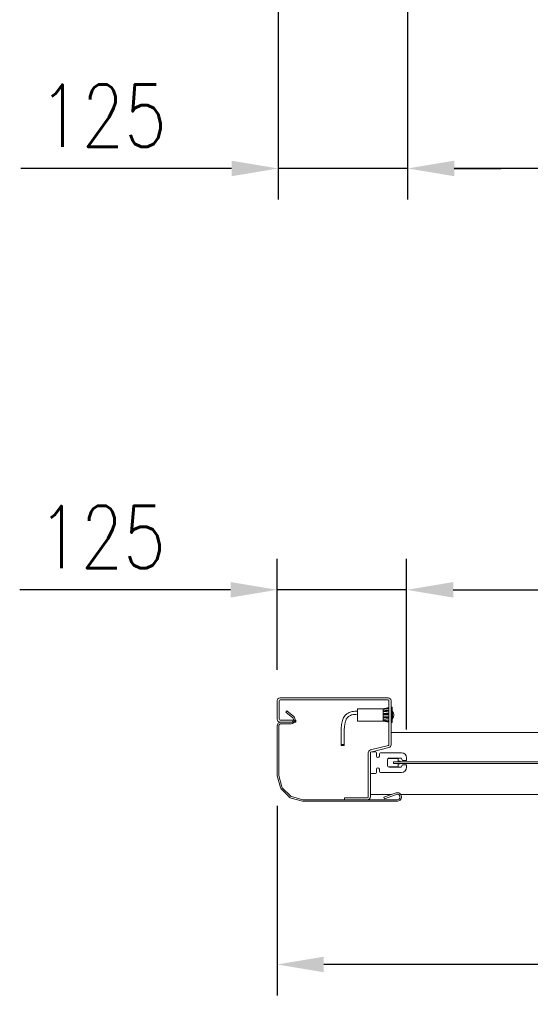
# Model space of a CAD drawing. Header units: millimetres. Extents: x 1545 to 17790, y 764 to 5765.
# Tile 2 of 5: x 2567 to 3060, y 1651 to 2603. Entities that reach past the tile are written whole.
import ezdxf

# ---------------------------------------------------------------- set-up
doc = ezdxf.new("R2010")
doc.units = ezdxf.units.MM
doc.header["$LTSCALE"] = 50
doc.header["$PDSIZE"] = -1
doc.styles.add('NYIP', font='romans.shx', dxfattribs={"width": 0.8})
doc.dimstyles.new('STANDARD35', dxfattribs={"dimscale": 35, "dimtxt": 2, "dimasz": 1.5, "dimexe": 1, "dimexo": 1, "dimgap": 0.7, "dimtad": 1, "dimdec": 0, "dimdsep": 46, "dimtxsty": 'NYIP', "dimcen": 0, "dimclrd": 1, "dimclre": 1, "dimclrt": 2, "dimadec": 0, "dimazin": 0, "dimtfac": 1, "dimtdec": 0, "dimtix": 1, "dimtmove": 0, "dimatfit": 3, "dimfxl": 0, "dimtvp": 1, "dimtolj": 1, "dimtzin": 0, "dimarcsym": 0})

# ---------------------------------------------------------------- blocks, each defined once
blk = doc.blocks.new('*D26')
at = {"color": 1, "lineweight": -2, "transparency": 16777216}
for p, q in [((2940.27, 1916.98), (2940.27, 2081.98)), ((4890.27, 1916.98), (4890.27, 2081.98)), ((2985.27, 2051.98), (4845.27, 2051.98))]:
    blk.add_line(p, q, dxfattribs=at)
at = {"color": 1, "transparency": 16777216}
for points in [[(2985.27, 2059.48), (2985.27, 2044.48), (2940.27, 2051.98)], [(4845.27, 2059.48), (4845.27, 2044.48), (4890.27, 2051.98)]]:
    blk.add_solid(points, dxfattribs=at)
at = {"layer": 'Defpoints', "color": 0, "transparency": 16777216}
for p in [(4890.27, 2051.98), (2940.27, 1886.98), (4890.27, 1886.98)]:
    blk.add_point(p, dxfattribs=at)
at = {"color": 2, "lineweight": 0, "transparency": 16777216, "insert": (3915.27, 2112.98), "char_height": 60, "attachment_point": 5, "style": 'NYIP'}
blk.add_mtext('\\A1;Clear opening width', dxfattribs=at)
blk = doc.blocks.new('*D28')
at = {"color": 1, "lineweight": -2, "transparency": 16777216}
for p, q in [((2815.27, 1974.81), (2815.27, 2081.98)), ((2940.27, 1916.98), (2940.27, 2081.98)), ((2770.27, 2051.98), (2566.7, 2051.98)), ((2940.27, 2051.98), (2815.27, 2051.98)), ((2985.27, 2051.98), (3030.27, 2051.98))]:
    blk.add_line(p, q, dxfattribs=at)
at = {"color": 1, "transparency": 16777216}
for points in [[(2770.27, 2059.48), (2770.27, 2044.48), (2815.27, 2051.98)], [(2985.27, 2059.48), (2985.27, 2044.48), (2940.27, 2051.98)]]:
    blk.add_solid(points, dxfattribs=at)
at = {"layer": 'Defpoints', "color": 0, "transparency": 16777216}
for p in [(2815.27, 2051.98), (2815.27, 1944.81), (2940.27, 1886.98)]:
    blk.add_point(p, dxfattribs=at)
at = {"color": 2, "lineweight": 0, "transparency": 16777216, "insert": (2645.98, 2102.98), "char_height": 60, "attachment_point": 5, "style": 'NYIP'}
blk.add_mtext('\\A1;125', dxfattribs=at)
blk = doc.blocks.new('*D29')
at = {"color": 1, "lineweight": -2, "transparency": 16777216}
for p, q in [((2815.27, 1843.12), (2815.27, 1659.93)), ((5015.27, 1843.12), (5015.27, 1659.93)), ((4970.27, 1689.93), (2860.27, 1689.93))]:
    blk.add_line(p, q, dxfattribs=at)
at = {"color": 1, "transparency": 16777216}
for points in [[(2860.27, 1697.43), (2860.27, 1682.43), (2815.27, 1689.93)], [(4970.27, 1697.43), (4970.27, 1682.43), (5015.27, 1689.93)]]:
    blk.add_solid(points, dxfattribs=at)
at = {"layer": 'Defpoints', "color": 0, "transparency": 16777216}
for p in [(2815.27, 1873.12), (5015.27, 1873.12), (2815.27, 1689.93)]:
    blk.add_point(p, dxfattribs=at)
at = {"color": 2, "lineweight": 0, "transparency": 16777216, "insert": (3915.27, 1740.93), "char_height": 60, "attachment_point": 5, "style": 'NYIP'}
blk.add_mtext('\\A1;Max width', dxfattribs=at)
blk = doc.blocks.new('*D38')
at = {"color": 1, "lineweight": -2, "transparency": 16777216}
for p, q in [((2941.27, 2622.91), (2941.27, 2429.15)), ((4891.27, 2622.91), (4891.27, 2429.15)), ((4846.27, 2459.15), (2986.27, 2459.15))]:
    blk.add_line(p, q, dxfattribs=at)
at = {"color": 1, "transparency": 16777216}
for points in [[(2986.27, 2466.65), (2986.27, 2451.65), (2941.27, 2459.15)], [(4846.27, 2466.65), (4846.27, 2451.65), (4891.27, 2459.15)]]:
    blk.add_solid(points, dxfattribs=at)
at = {"layer": 'Defpoints', "color": 0, "transparency": 16777216}
for p in [(2941.27, 2652.91), (4891.27, 2652.91), (2941.27, 2459.15)]:
    blk.add_point(p, dxfattribs=at)
at = {"color": 2, "lineweight": 0, "transparency": 16777216, "insert": (3916.27, 2520.15), "char_height": 60, "attachment_point": 5, "style": 'NYIP'}
blk.add_mtext('\\A1;Clear opening width', dxfattribs=at)
blk = doc.blocks.new('*D40')
at = {"color": 1, "lineweight": -2, "transparency": 16777216}
for p, q in [((2816.27, 2622.91), (2816.27, 2429.15)), ((2941.27, 2622.91), (2941.27, 2429.15)), ((2771.27, 2459.15), (2567.7, 2459.15)), ((2941.27, 2459.15), (2816.27, 2459.15)), ((2986.27, 2459.15), (3031.27, 2459.15))]:
    blk.add_line(p, q, dxfattribs=at)
at = {"color": 1, "transparency": 16777216}
for points in [[(2771.27, 2466.65), (2771.27, 2451.65), (2816.27, 2459.15)], [(2986.27, 2466.65), (2986.27, 2451.65), (2941.27, 2459.15)]]:
    blk.add_solid(points, dxfattribs=at)
at = {"layer": 'Defpoints', "color": 0, "transparency": 16777216}
for p in [(2816.27, 2652.91), (2941.27, 2652.91), (2816.27, 2459.15)]:
    blk.add_point(p, dxfattribs=at)
at = {"color": 2, "lineweight": 0, "transparency": 16777216, "insert": (2646.98, 2510.15), "char_height": 60, "attachment_point": 5, "style": 'NYIP'}
blk.add_mtext('\\A1;125', dxfattribs=at)

msp = doc.modelspace()

# ---------------------------------------------------------------- linework, layer by layer
at = {"color": 7, "lineweight": 5}
for p, q in [((2815.27, 1944.81), (2815.27, 1926.91)), ((2817.27, 1944.81), (2817.27, 1926.91)), ((2922.47, 1947.61), (2818.07, 1947.61)), ((2922.47, 1945.61), (2818.07, 1945.61)), ((2923.27, 1902.29), (2923.27, 1944.81)), ((2925.27, 1902.29), (2925.27, 1944.81)), ((2824.74, 1934.9), (2823.78, 1933.75)), ((2823.78, 1933.75), (2830.28, 1928.29)), ((2824.74, 1934.9), (2831.25, 1929.44)), ((2917.77, 1937.11), (2892.77, 1937.11)), ((2892.77, 1925.57), (2892.77, 1937.11)), ((2923.27, 1938.21), (2917.77, 1937.11)), ((2923.27, 1937.95), (2917.77, 1936.84)), ((2917.77, 1936.41), (2923.27, 1937.29)), ((2917.77, 1936.84), (2917.77, 1937.11)), ((2917.77, 1936.41), (2917.77, 1936.84)), ((2917.77, 1935.19), (2917.77, 1936.41)), ((2923.27, 1936.08), (2917.77, 1935.19)), ((2917.77, 1934.39), (2923.27, 1935.27)), ((2917.77, 1934.3), (2917.77, 1935.19)), ((2917.77, 1932.45), (2917.77, 1934.3)), ((2917.77, 1928.3), (2917.77, 1932.45)), ((2923.27, 1931.46), (2917.77, 1931.46)), ((2926.27, 1938.61), (2925.27, 1938.61)), ((2926.27, 1938.61), (2926.27, 1923.61)), ((2926.57, 1935.11), (2926.27, 1935.11)), ((2926.57, 1935.11), (2926.57, 1927.11)), ((2818.07, 1926.11), (2833.27, 1926.11)), ((2818.07, 1924.11), (2833.27, 1924.11)), ((2828.76, 1924.11), (2819.14, 1924.11)), ((2828.76, 1922.61), (2819.14, 1922.61)), ((2833.27, 1924.11), (2833.27, 1926.11)), ((2892.77, 1925.11), (2892.77, 1925.57)), ((2892.77, 1925.11), (2917.77, 1925.11)), ((2923.27, 1931.33), (2917.77, 1931.33)), ((2923.27, 1929.35), (2917.77, 1929.35)), ((2923.27, 1928.24), (2917.77, 1928.92)), ((2917.77, 1926.71), (2917.77, 1928.3)), ((2917.77, 1928.3), (2923.27, 1927.62)), ((2917.77, 1926.03), (2917.77, 1926.71)), ((2923.27, 1926.04), (2917.77, 1926.71)), ((2917.77, 1925.26), (2917.77, 1926.03)), ((2917.77, 1925.11), (2917.77, 1925.26)), ((2917.77, 1925.11), (2923.27, 1924.01)), ((2917.77, 1925.11), (2917.77, 1925.11)), ((2917.77, 1925.11), (2923.27, 1924.01)), ((2923.27, 1925.93), (2921.65, 1926.24)), ((2922.34, 1926.11), (2922.7, 1926.11)), ((2925.27, 1923.61), (2926.27, 1923.61)), ((2926.27, 1927.11), (2926.57, 1927.11)), ((2815.27, 1920.24), (2815.27, 1873.12)), ((2816.77, 1920.24), (2816.77, 1873.12)), ((4905.27, 1914.24), (2925.27, 1914.24)), ((2903.27, 1851.91), (2903.27, 1894.48)), ((2905.27, 1851.91), (2905.27, 1894.48)), ((2905.27, 1875.48), (2905.27, 1894.48)), ((2905.39, 1897.2), (2922.66, 1901.52)), ((2905.88, 1895.26), (2923.15, 1899.58)), ((2906.27, 1895.48), (2910.27, 1895.48)), ((2911.27, 1894.48), (2911.27, 1891.33)), ((2913.97, 1891.33), (2913.97, 1893.48)), ((2914.97, 1894.48), (2935.27, 1894.48)), ((2921.67, 1887.33), (2921.67, 1882.63)), ((2921.67, 1887.33), (2921.67, 1882.63)), ((2922.54, 1888.98), (2931.92, 1888.98)), ((2935.17, 1889.33), (2923.67, 1889.33)), ((2927.72, 1884.24), (2927.72, 1885.74)), ((2936.72, 1885.74), (2927.72, 1885.74)), ((2957.72, 1885.74), (2927.72, 1885.74)), ((2927.72, 1884.24), (2936.72, 1884.24)), ((2957.72, 1884.24), (2927.72, 1884.24)), ((2932.22, 1888.68), (2932.22, 1886.27)), ((2932.22, 1886.27), (2934.16, 1886.27)), ((2934.16, 1886.27), (2934.16, 1885.74)), ((2934.16, 1883.71), (2934.16, 1884.24)), ((2936.17, 1886.98), (2935.17, 1889.33)), ((2940.27, 1886.98), (2936.17, 1886.98)), ((4863.33, 1885.74), (2936.33, 1885.74)), ((4863.33, 1884.24), (2936.33, 1884.24)), ((2940.27, 1889.48), (2940.27, 1886.98)), ((2910.27, 1874.48), (2906.27, 1874.48)), ((2911.27, 1878.63), (2911.27, 1875.48)), ((2913.97, 1876.48), (2913.97, 1878.63)), ((2935.27, 1875.48), (2914.97, 1875.48)), ((2931.92, 1880.98), (2922.54, 1880.98)), ((2923.67, 1880.63), (2935.17, 1880.63)), ((2932.22, 1883.71), (2932.22, 1881.28)), ((2934.16, 1883.71), (2932.22, 1883.71)), ((2935.17, 1880.63), (2936.17, 1882.98)), ((2936.17, 1882.98), (2940.27, 1882.98)), ((2940.27, 1882.98), (2940.27, 1880.48)), ((2815.4, 1872.12), (2818.35, 1861.11)), ((2816.85, 1872.5), (2819.8, 1861.5)), ((2819.35, 1859.37), (2827.04, 1851.69)), ((2820.41, 1860.44), (2828.1, 1852.75)), ((2930.1, 1855.76), (2918.32, 1851.55)), ((2828.77, 1850.69), (2839.78, 1847.74)), ((2829.16, 1852.14), (2840.17, 1849.19)), ((2840.78, 1849.11), (2931.4, 1849.11)), ((2840.78, 1847.61), (2931.4, 1847.61)), ((2880.27, 1851.11), (2880.27, 1849.11)), ((2880.27, 1851.11), (2902.47, 1851.11)), ((2880.27, 1849.11), (2902.47, 1849.11)), ((2925.84, 1854.24), (2905.27, 1854.24)), ((2918.32, 1851.55), (2918.83, 1850.14)), ((2930.6, 1854.35), (2918.83, 1850.14)), ((2933.77, 1851.48), (2933.77, 1852.11)), ((4895.9, 1854.24), (2934.64, 1854.24)), ((2935.27, 1851.48), (2935.27, 1852.11))]:
    msp.add_line(p, q, dxfattribs=at)
at = {"color": 7, "lineweight": 5, "flags": 128}
msp.add_lwpolyline([(2877.11, 1902.04), (2877.22, 1902.26), (2877.55, 1902.45), (2878.04, 1902.59), (2878.61, 1902.64), (2879.18, 1902.61), (2879.67, 1902.49), (2879.99, 1902.31), (2880.11, 1902.09), (2879.99, 1901.87), (2879.67, 1901.68), (2879.18, 1901.55), (2878.61, 1901.49), (2878.04, 1901.53), (2877.55, 1901.64), (2877.22, 1901.82), (2877.11, 1902.04)], dxfattribs=at)
at = {"color": 7, "lineweight": 5}
for centre, radius, start, end in [((2818.07, 1944.81), 2.8, 90, 180), ((2818.07, 1944.81), 0.8, 90, 180), ((2922.47, 1944.81), 2.8, 360, 90), ((2922.47, 1944.81), 0.8, 360, 90), ((2921.99, 1931.11), 6.08, 318.88791, 41.11209), ((2818.07, 1926.91), 2.8, 180, 270), ((2819.14, 1920.24), 3.87, 90, 180), ((2819.14, 1920.24), 2.37, 90, 180), ((2818.07, 1926.91), 0.8, 180, 270), ((2828.76, 1926.48), 3.87, 270, 50), ((2828.76, 1926.48), 2.37, 270, 50), ((2906.07, 1894.48), 2.8, 104.03624, 180), ((2906.27, 1894.48), 1, 90, 180), ((2906.07, 1894.48), 0.8, 104.03624, 180), ((2910.27, 1894.48), 1, 360, 90), ((2914.97, 1893.48), 1, 90, 180), ((2922.47, 1902.29), 0.8, 284.03624, 360), ((2922.47, 1902.29), 2.8, 284.03624, 360), ((2935.27, 1889.48), 5, 360, 90), ((2912.62, 1891.33), 1.35, 180, 360), ((2923.67, 1887.33), 2, 90, 180), ((2931.92, 1888.68), 0.3, 0, 90), ((2906.27, 1875.48), 1, 180, 270), ((2910.27, 1875.48), 1, 270, 360), ((2912.62, 1878.63), 1.35, 360, 180), ((2914.97, 1876.48), 1, 180, 270), ((2923.67, 1882.63), 2, 180, 270), ((2931.92, 1881.28), 0.3, 270, 0), ((2935.27, 1880.48), 5, 270, 360), ((2819.14, 1873.12), 3.87, 180, 195), ((2819.14, 1873.12), 2.37, 180, 195), ((2822.09, 1862.11), 3.87, 195, 225), ((2822.09, 1862.11), 2.37, 195, 225), ((2931.4, 1852.11), 3.87, 360, 109.67565), ((2829.77, 1854.43), 3.87, 225, 255), ((2829.77, 1854.43), 2.37, 225, 255), ((2840.78, 1851.48), 3.87, 255, 270), ((2840.78, 1851.48), 2.37, 255, 270), ((2902.47, 1851.91), 0.8, 270, 360), ((2902.47, 1851.91), 2.8, 270, 360), ((2931.4, 1852.11), 2.37, 360, 109.67565), ((2931.4, 1851.48), 2.37, 270, 360), ((2931.4, 1851.48), 3.87, 270, 360)]:
    msp.add_arc(centre, radius, start, end, dxfattribs=at)
for points, knots in [([(2892.77, 1934.74), (2891.94, 1934.69), (2890.29, 1934.59), (2887.88, 1934.4), (2885.69, 1933.87), (2883.62, 1932.65), (2881.43, 1931.43), (2879.93, 1929.45), (2879.03, 1927.51), (2878.31, 1925.43), (2877.75, 1923.06), (2877.16, 1919.6), (2876.93, 1915.21), (2876.97, 1911.04), (2876.94, 1907.85), (2876.96, 1905.32), (2877, 1903.34), (2877.1, 1902.15), (2877.11, 1902.04)], [0, 0, 0, 0, 0.055623, 0.111734, 0.162633, 0.205824, 0.275808, 0.331815, 0.376551, 0.427138, 0.489428, 0.551665, 0.681267, 0.807767, 0.855831, 0.912924, 0.99221, 1, 1, 1, 1]), ([(2880.1, 1902.08), (2880.11, 1901.99), (2879.97, 1903.61), (2879.93, 1906.05), (2879.94, 1908.79), (2879.98, 1911.63), (2879.97, 1914.92), (2880.09, 1918.43), (2880.49, 1921.72), (2881.17, 1924.49), (2881.93, 1926.73), (2882.65, 1928.24), (2883.65, 1929.16), (2884.8, 1929.86), (2886.14, 1930.73), (2887.93, 1931.43), (2890.21, 1931.56), (2891.85, 1931.67), (2892.77, 1931.74)], [0, 0, 0, 0, 0.038268, 0.13069, 0.195059, 0.257259, 0.357892, 0.458782, 0.538938, 0.623763, 0.686439, 0.729716, 0.756646, 0.790673, 0.832495, 0.878065, 0.93198, 1, 1, 1, 1]), ([(2917.77, 1934.3), (2918.09, 1934.32), (2919.92, 1934.47), (2921.75, 1934.61), (2923.27, 1934.72)], [0, 0, 0, 0, 0.173601, 1, 1, 1, 1]), ([(2923.27, 1932.88), (2921.75, 1932.76), (2919.92, 1932.62), (2918.09, 1932.48), (2917.77, 1932.45)], [0, 0, 0, 0, 0.826403, 1, 1, 1, 1]), ([(2917.77, 1932.06), (2918.12, 1932.09), (2919.95, 1932.23), (2921.79, 1932.37), (2923.27, 1932.49)], [0, 0, 0, 0, 0.191905, 1, 1, 1, 1]), ([(2917.77, 1926.03), (2918.08, 1925.97), (2919.92, 1925.62), (2921.75, 1925.28), (2923.27, 1925)], [0, 0, 0, 0, 0.1710001, 1, 1, 1, 1]), ([(2923.27, 1924.23), (2921.75, 1924.52), (2919.92, 1924.86), (2918.08, 1925.2), (2917.77, 1925.26)], [0, 0, 0, 0, 0.829, 1, 1, 1, 1])]:
    msp.add_open_spline(points, degree=3, knots=knots, dxfattribs=at)

# ---------------------------------------------------------------- dimensions: what is measured, and where the dimension line sits
at = {"color": 1, "lineweight": 0}
dim = msp.add_linear_dim(base=(2941.27, 2459.15), p1=(4891.27, 2652.91), p2=(2941.27, 2652.91), angle=180, text='Clear opening width', dimstyle='STANDARD35', override={"dimscale": 30}, dxfattribs=at)
dim.commit()
dim.dimension.update_dxf_attribs({"geometry": '*D38', "text_midpoint": (3916.27, 2520.15)})
dim = msp.add_linear_dim(base=(2816.27, 2459.15), p1=(2941.27, 2652.91), p2=(2816.27, 2652.91), angle=180, dimstyle='STANDARD35', override={"dimscale": 30}, dxfattribs=at)
dim.commit()
dim.dimension.update_dxf_attribs({"geometry": '*D40', "text_midpoint": (2646.98, 2459.15), "dimtype": 160})
for base, p1, p2, text, picture, middle in [((4890.27, 2051.98), (2940.27, 1886.98), (4890.27, 1886.98), 'Clear opening width', '*D26', (3915.27, 2112.98)), ((2815.27, 1689.93), (5015.27, 1873.12), (2815.27, 1873.12), 'Max width', '*D29', (3915.27, 1740.93))]:
    dim = msp.add_linear_dim(base=base, p1=p1, p2=p2, text=text, dimstyle='STANDARD35', override={"dimscale": 30}, dxfattribs=at)
    dim.commit()
    dim.dimension.update_dxf_attribs({"geometry": picture, "text_midpoint": middle})
dim = msp.add_linear_dim(base=(2815.27, 2051.98), p1=(2940.27, 1886.98), p2=(2815.27, 1944.81), dimstyle='STANDARD35', override={"dimscale": 30}, dxfattribs=at)
dim.commit()
dim.dimension.update_dxf_attribs({"geometry": '*D28', "text_midpoint": (2645.98, 2051.98), "dimtype": 160})

doc.saveas('drawing.dxf')
